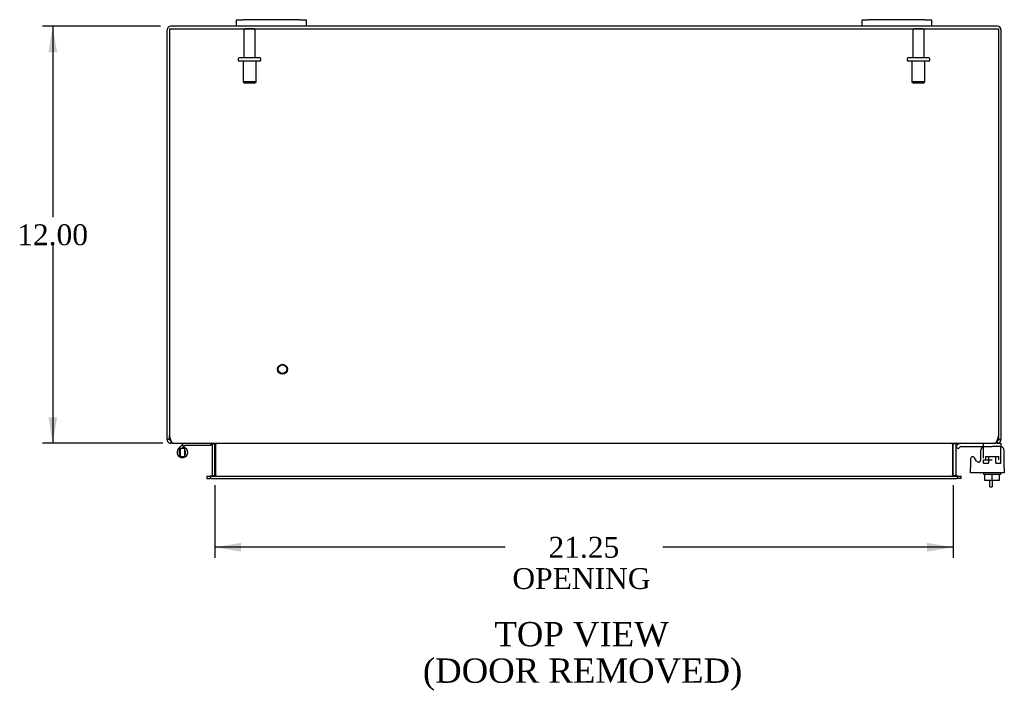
# Model space of a CAD drawing. Header units: inches. Extents: x 7 to 148, y 3 to 99.
# Tile 4 of 8: x 37 to 65, y 68 to 87. Entities that reach past the tile are written whole.
import ezdxf
from ezdxf.enums import TextEntityAlignment as Align

# ---------------------------------------------------------------- set-up
doc = ezdxf.new("R2010")
doc.units = ezdxf.units.IN
doc.header["$MEASUREMENT"] = 0
for name, color, linetype in [('COM40153-1', 7, 'CONTINUOUS'), ('COM42667', 7, 'CONTINUOUS'), ('COM42780', 7, 'CONTINUOUS'), ('COM48478', 7, 'CONTINUOUS'), ('COM48509', 7, 'CONTINUOUS'), ('DEFAULT', 7, 'CONTINUOUS'), ('FET07710', 7, 'CONTINUOUS'), ('HNG10620-20B', 7, 'CONTINUOUS'), ('HNG10620-20P', 7, 'CONTINUOUS'), ('SCC19011', 7, 'CONTINUOUS'), ('STD21878', 7, 'CONTINUOUS'), ('STD26094', 7, 'CONTINUOUS'), ('WAF25035', 7, 'CONTINUOUS')]:
    doc.layers.add(name, color=color, linetype=linetype)
doc.styles.add('SEACAD_TIMES_NEW_ROMAN', font='times.ttf')

# ---------------------------------------------------------------- blocks, each defined once
blk = doc.blocks.new('GDIMGGROUP4')
at = {"layer": 'DEFAULT', "linetype": 'Continuous'}
for points in [[(37.742, 86.018), (37.992, 86.018), (37.867, 86.768)], [(37.742, 75.518), (37.867, 74.768), (37.992, 75.518)]]:
    blk.add_hatch(color=136, dxfattribs=at).paths.add_polyline_path(points)
at = {"layer": 'DEFAULT', "color": 136, "linetype": 'Continuous'}
for p, q in [((40.965, 86.768), (37.567, 86.768)), ((37.867, 86.768), (37.867, 81.278)), ((37.867, 80.468), (37.867, 74.768)), ((41.034, 74.768), (37.567, 74.768))]:
    blk.add_line(p, q, dxfattribs=at)
at = {"layer": 'DEFAULT', "color": 136, "linetype": 'Continuous', "style": 'SEACAD_TIMES_NEW_ROMAN'}
blk.add_text('12.00', height=0.6, dxfattribs=at).set_placement((36.843, 81.068), align=Align.TOP_LEFT)
blk = doc.blocks.new('GDIMGGROUP18')
at = {"layer": 'DEFAULT', "linetype": 'Continuous'}
for points in [[(43.282, 71.653), (43.282, 71.903), (42.532, 71.778)], [(63.032, 71.653), (63.782, 71.778), (63.032, 71.903)]]:
    blk.add_hatch(color=136, dxfattribs=at).paths.add_polyline_path(points)
at = {"layer": 'DEFAULT', "color": 136, "linetype": 'Continuous'}
for p, q in [((42.532, 73.563), (42.532, 71.478)), ((63.782, 73.563), (63.782, 71.478)), ((50.885, 71.778), (42.532, 71.778)), ((63.782, 71.778), (55.428, 71.778))]:
    blk.add_line(p, q, dxfattribs=at)
at = {"layer": 'DEFAULT', "color": 136, "linetype": 'Continuous', "style": 'SEACAD_TIMES_NEW_ROMAN'}
for s, p in [('21.25', (52.133, 72.078)), ('OPENING ', (51.095, 71.178))]:
    blk.add_text(s, height=0.6, dxfattribs=at).set_placement(p, align=Align.TOP_LEFT)

msp = doc.modelspace()

# ---------------------------------------------------------------- linework, layer by layer
at = {"layer": 'COM40153-1', "color": 7}
for p, q in [((64.835, 73.518), (64.835, 73.696)), ((64.907, 73.696), (64.907, 73.518)), ((64.835, 73.518), (64.907, 73.518))]:
    msp.add_line(p, q, dxfattribs=at)
at = {"layer": 'COM42667', "color": 7}
for p, q in [((64.566, 74.548), (64.566, 74.288)), ((65.252, 74.065), (65.252, 74.548)), ((64.282, 74.321), (64.282, 74.065)), ((64.456, 74.256), (64.393, 74.353)), ((64.282, 73.922), (64.282, 74.065)), ((65.252, 74.065), (65.252, 73.922)), ((65.252, 73.922), (64.282, 73.922))]:
    msp.add_line(p, q, dxfattribs=at)
for centre, radius, start, end in [((64.691, 74.548), 0.125, 90, 180), ((65.127, 74.548), 0.125, 0, 90), ((64.342, 74.321), 0.06, 32.8455, 180), ((64.506, 74.288), 0.06, 212.8455, 0)]:
    msp.add_arc(centre, radius, start, end, dxfattribs=at)
at = {"layer": 'COM42780', "color": 7}
for p, q in [((63.854, 74.676), (63.904, 74.726)), ((63.854, 74.676), (63.921, 74.608)), ((63.921, 74.608), (63.971, 74.659)), ((64.005, 74.768), (64.903, 74.768)), ((64.005, 74.673), (64.903, 74.673)), ((64.039, 74.674), (64.039, 74.673)), ((64.039, 74.674), (64.098, 74.674)), ((64.098, 74.674), (64.098, 74.673)), ((64.098, 74.674), (64.127, 74.674)), ((64.127, 74.674), (64.127, 74.673)), ((64.127, 74.674), (64.289, 74.674)), ((64.239, 74.674), (64.239, 74.673)), ((64.289, 74.674), (64.289, 74.673)), ((64.653, 74.627), (64.653, 74.752)), ((65.153, 74.673), (64.903, 74.673)), ((65.049, 74.768), (65.153, 74.768)), ((65.153, 74.768), (65.153, 74.673)), ((65.153, 74.626), (65.153, 74.673)), ((65.153, 74.67), (65.153, 74.673)), ((65.153, 74.336), (65.153, 74.626)), ((64.653, 74.291), (64.903, 74.291)), ((64.653, 74.196), (64.653, 74.282)), ((64.708, 74.386), (65.098, 74.386)), ((64.708, 74.386), (64.708, 74.291)), ((64.797, 74.386), (64.797, 74.196)), ((65.01, 74.196), (65.01, 74.386)), ((65.098, 74.291), (65.098, 74.386)), ((65.153, 74.196), (65.153, 74.336)), ((64.653, 74.196), (64.797, 74.196)), ((65.01, 74.196), (65.153, 74.196))]:
    msp.add_line(p, q, dxfattribs=at)
for radius in [0.143, 0.048]:
    msp.add_arc((64.005, 74.625), radius, 90, 135, dxfattribs=at)
msp.add_ellipse((64.403, 73.668), major_axis=(0, 14.322), ratio=0.017455, start_param=-1.524085, end_param=-1.503851, dxfattribs=at)
msp.add_open_spline([(64.65, 74.665), (64.65, 74.667), (64.649, 74.668), (64.648, 74.672), (64.646, 74.673), (64.645, 74.673)], degree=3, knots=[0.6179659, 0.6179659, 0.6179659, 0.6179659, 0.75, 0.75, 1, 1, 1, 1], dxfattribs=at)
at = {"layer": 'COM48478', "color": 7}
for p, q in [((43.157, 86.768), (41.265, 86.768)), ((61.157, 86.768), (45.157, 86.768)), ((65.049, 86.768), (63.157, 86.768)), ((41.157, 74.994), (41.157, 86.66)), ((65.157, 86.66), (65.157, 74.994)), ((41.157, 74.876), (41.157, 74.994)), ((41.229, 74.876), (41.157, 74.876)), ((41.229, 74.876), (41.229, 74.994)), ((41.265, 74.84), (41.245, 74.846)), ((41.265, 74.84), (41.265, 74.768)), ((65.049, 74.84), (65.068, 74.846)), ((65.049, 74.84), (65.049, 74.768)), ((65.085, 74.994), (65.085, 74.876)), ((65.085, 74.876), (65.157, 74.876)), ((65.157, 74.994), (65.157, 74.876)), ((41.334, 74.768), (41.265, 74.768)), ((42.458, 74.742), (42.52, 74.76)), ((42.46, 73.863), (42.46, 74.732)), ((42.532, 73.863), (42.532, 74.732)), ((63.782, 73.863), (63.782, 74.732)), ((63.855, 74.742), (63.793, 74.76)), ((63.854, 74.732), (63.854, 73.863)), ((65.049, 74.768), (64.979, 74.768)), ((42.302, 73.827), (42.302, 73.755)), ((42.302, 73.827), (42.372, 73.827)), ((42.302, 73.755), (42.372, 73.755)), ((42.372, 73.827), (42.396, 73.827)), ((42.372, 73.755), (42.396, 73.755)), ((42.457, 73.851), (42.508, 73.832)), ((63.856, 73.851), (63.805, 73.832)), ((63.917, 73.827), (63.941, 73.827)), ((63.941, 73.755), (63.917, 73.755)), ((63.941, 73.827), (64.012, 73.827)), ((64.012, 73.755), (63.941, 73.755)), ((64.012, 73.755), (64.012, 73.827))]:
    msp.add_line(p, q, dxfattribs=at)
for centre, radius, start, end in [((41.265, 86.66), 0.108, 90, 180), ((65.049, 86.66), 0.108, 0, 90), ((41.265, 74.876), 0.108, 180, 237.3569), ((41.265, 74.876), 0.036, 180, 237.3569), ((65.049, 74.876), 0.036, 302.6431, 0), ((65.049, 74.876), 0.108, 302.6431, 0), ((41.265, 74.876), 0.109, 237.4482, 269.9087), ((42.424, 74.732), 0.036, 16.2206, 89.9999), ((42.424, 74.732), 0.036, 0, 16.2205), ((42.424, 74.732), 0.108, 0, 16.2205), ((63.89, 74.732), 0.108, 163.7795, 180), ((63.89, 74.732), 0.036, 163.7795, 180), ((63.89, 74.732), 0.036, 90.0001, 163.7794), ((65.049, 74.876), 0.108, 270, 302.6431), ((42.424, 73.863), 0.036, 270.0001, 340.2178), ((42.424, 73.863), 0.036, 340.2179, 0), ((42.424, 73.863), 0.108, 347.0013, 0), ((63.89, 73.863), 0.108, 180, 192.9987), ((63.89, 73.863), 0.036, 180, 199.7821), ((63.89, 73.863), 0.036, 199.7822, 269.9999)]:
    msp.add_arc(centre, radius, start, end, dxfattribs=at)
at = {"layer": 'COM48509', "color": 7}
for p, q in [((41.229, 86.696), (65.085, 86.696)), ((41.229, 86.696), (41.229, 74.994)), ((65.085, 86.696), (65.085, 74.994)), ((41.334, 74.768), (64.979, 74.768)), ((42.556, 74.742), (42.556, 74.732)), ((42.556, 73.863), (42.556, 74.732)), ((63.757, 74.732), (63.757, 74.742)), ((63.757, 74.732), (63.757, 73.863)), ((42.436, 73.827), (42.396, 73.827)), ((42.396, 73.827), (42.396, 73.755)), ((42.436, 73.755), (42.396, 73.755)), ((42.436, 73.827), (63.877, 73.827)), ((42.436, 73.755), (63.877, 73.755)), ((42.556, 73.863), (42.556, 73.851)), ((63.757, 73.851), (63.757, 73.863)), ((63.917, 73.827), (63.877, 73.827)), ((63.917, 73.755), (63.877, 73.755)), ((63.917, 73.755), (63.917, 73.827))]:
    msp.add_line(p, q, dxfattribs=at)
for centre, radius, start, end in [((41.479, 74.994), 0.25, 180, 208.1546), ((41.472, 74.921), 0.219, 191.9345, 218.5283), ((64.841, 74.921), 0.219, 321.4717, 348.0655), ((64.835, 74.994), 0.25, 331.8454, 0), ((41.337, 74.815), 0.0474, 219.5351, 265.4044), ((42.474, 74.625), 0.144, 54.8335, 86.5117), ((63.839, 74.625), 0.144, 93.4883, 125.1665), ((64.976, 74.815), 0.0474, 274.5956, 320.4649), ((42.464, 74.016), 0.19, 272.3178, 299.1088), ((63.849, 74.016), 0.19, 240.8912, 267.6822)]:
    msp.add_arc(centre, radius, start, end, dxfattribs=at)
at = {"layer": 'FET07710', "color": 7}
for p, q in [((43.157, 86.955), (43.344, 86.955)), ((43.157, 86.768), (43.157, 86.955)), ((43.344, 86.768), (43.157, 86.768)), ((44.969, 86.955), (43.344, 86.955)), ((44.969, 86.768), (43.344, 86.768)), ((44.969, 86.955), (45.157, 86.955)), ((45.157, 86.768), (44.969, 86.768)), ((45.157, 86.955), (45.157, 86.768)), ((61.157, 86.955), (61.344, 86.955)), ((61.157, 86.768), (61.157, 86.955)), ((61.344, 86.768), (61.157, 86.768)), ((62.969, 86.955), (61.344, 86.955)), ((62.969, 86.768), (61.344, 86.768)), ((62.969, 86.955), (63.157, 86.955)), ((63.157, 86.768), (62.969, 86.768)), ((63.157, 86.955), (63.157, 86.768))]:
    msp.add_line(p, q, dxfattribs=at)
at = {"layer": 'HNG10620-20B', "color": 7}
for p, q in [((41.596, 74.724), (41.487, 74.615)), ((41.638, 74.682), (41.578, 74.622)), ((41.613, 74.742), (41.596, 74.724)), ((41.596, 74.724), (41.638, 74.682)), ((41.641, 74.653), (41.631, 74.622)), ((41.656, 74.699), (41.638, 74.682)), ((42.412, 74.708), (41.676, 74.708)), ((42.412, 74.768), (42.412, 74.708))]:
    msp.add_line(p, q, dxfattribs=at)
for centre, radius, start, end in [((41.596, 74.507), 0.154, 135, 72.8181), ((41.676, 74.679), 0.089, 90, 135), ((41.676, 74.679), 0.029, 90, 135)]:
    msp.add_arc(centre, radius, start, end, dxfattribs=at)
at = {"layer": 'HNG10620-20P', "color": 7}
for p, q in [((41.531, 74.622), (41.531, 74.392)), ((41.661, 74.622), (41.531, 74.622)), ((41.661, 74.622), (41.661, 74.392)), ((41.531, 74.392), (41.661, 74.392))]:
    msp.add_line(p, q, dxfattribs=at)
for centre, start, end in [((41.764, 74.502), 152.9012, 179.0261), ((41.427, 74.502), 0.9722, 27.1006), ((41.764, 74.511), 180.9722, 207.1004), ((41.427, 74.511), 332.9006, 359.0262)]:
    msp.add_arc(centre, 0.262, start, end, dxfattribs=at)
at = {"layer": 'SCC19011', "color": 7}
for p, q in [((64.688, 73.696), (64.688, 73.877)), ((64.903, 73.696), (64.688, 73.696)), ((64.903, 73.696), (64.903, 73.877)), ((65.118, 73.696), (64.903, 73.696)), ((65.118, 73.696), (65.118, 73.877))]:
    msp.add_line(p, q, dxfattribs=at)
at = {"layer": 'STD21878', "color": 7}
for radius in [0.141, 0.125]:
    msp.add_circle((44.479, 76.9), radius, dxfattribs=at)
at = {"layer": 'STD26094', "color": 7}
for p, q in [((43.367, 86.636), (43.367, 85.859)), ((43.637, 86.696), (43.427, 86.696)), ((43.697, 85.859), (43.697, 86.636)), ((62.617, 86.636), (62.617, 85.859)), ((62.887, 86.696), (62.677, 86.696)), ((62.947, 85.859), (62.947, 86.636)), ((43.207, 85.829), (43.207, 85.789)), ((43.827, 85.859), (43.237, 85.859)), ((43.827, 85.759), (43.237, 85.759)), ((43.344, 85.759), (43.344, 85.171)), ((43.719, 85.171), (43.719, 85.759)), ((43.857, 85.789), (43.857, 85.829)), ((62.457, 85.829), (62.457, 85.789)), ((63.077, 85.859), (62.487, 85.859)), ((63.077, 85.759), (62.487, 85.759)), ((62.594, 85.759), (62.594, 85.171)), ((62.969, 85.171), (62.969, 85.759)), ((63.107, 85.789), (63.107, 85.829)), ((43.719, 85.171), (43.344, 85.171)), ((43.344, 85.171), (43.382, 85.134)), ((43.382, 85.134), (43.682, 85.134)), ((43.682, 85.134), (43.719, 85.171)), ((62.969, 85.171), (62.594, 85.171)), ((62.594, 85.171), (62.632, 85.134)), ((62.632, 85.134), (62.932, 85.134)), ((62.932, 85.134), (62.969, 85.171))]:
    msp.add_line(p, q, dxfattribs=at)
for centre, radius, start, end in [((43.427, 86.636), 0.06, 90, 180), ((43.637, 86.636), 0.06, 0, 90), ((62.677, 86.636), 0.06, 90, 180), ((62.887, 86.636), 0.06, 0, 90), ((43.237, 85.829), 0.03, 90, 180), ((43.237, 85.789), 0.03, 180, 270), ((43.827, 85.829), 0.03, 0, 90), ((43.827, 85.789), 0.03, 270, 0), ((62.487, 85.829), 0.03, 90, 180), ((62.487, 85.789), 0.03, 180, 270), ((63.077, 85.829), 0.03, 0, 90), ((63.077, 85.789), 0.03, 270, 0)]:
    msp.add_arc(centre, radius, start, end, dxfattribs=at)
at = {"layer": 'WAF25035', "color": 7}
for p, q in [((64.653, 73.922), (64.653, 73.877)), ((64.653, 73.877), (65.153, 73.877)), ((65.153, 73.877), (65.153, 73.922))]:
    msp.add_line(p, q, dxfattribs=at)

# ---------------------------------------------------------------- block references
at = {"layer": 'DEFAULT', "color": 7}
for name in ['GDIMGGROUP4', 'GDIMGGROUP18']:
    msp.add_blockref(name, (0, 0), dxfattribs=at)

# ---------------------------------------------------------------- texts
at = {"layer": 'DEFAULT', "color": 7, "style": 'SEACAD_TIMES_NEW_ROMAN'}
for s, p in [('TOP VIEW', (50.577, 69.629)), ('(DOOR REMOVED)', (48.52, 68.579))]:
    msp.add_text(s, height=0.7, dxfattribs=at).set_placement(p, align=Align.TOP_LEFT)

doc.saveas('drawing.dxf')
